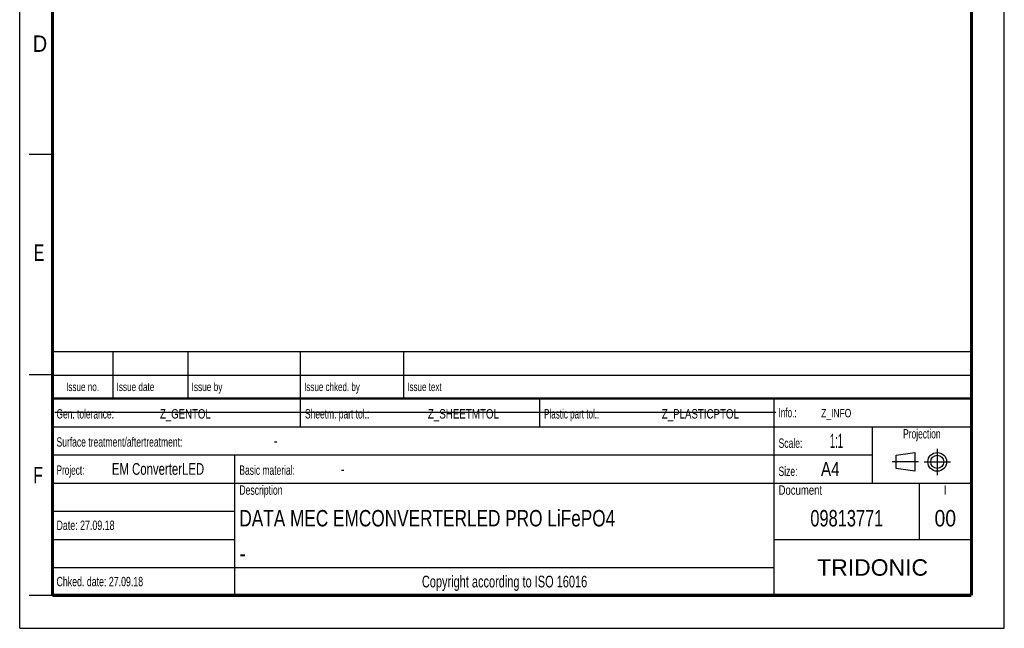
# Model space of a CAD drawing. Header units: millimetres. Extents: x 0 to 210, y 0 to 297.
# Tile 1 of 2: x 0 to 210, y 0 to 130. Entities that reach past the tile are written whole.
import ezdxf
from ezdxf.enums import TextEntityAlignment as Align

# ---------------------------------------------------------------- set-up
doc = ezdxf.new("R2010")
doc.units = ezdxf.units.MM
doc.header["$LTSCALE"] = 19.36
doc.linetypes.add('CENTER', pattern=[0.6, 0.375, -0.075, 0.075, -0.075])
doc.layers.get('0').update_dxf_attribs({"linetype": 'CONTINUOUS'})
doc.layers.add('DEFAULT_1', color=7, linetype='CENTER')
doc.layers.add('Z_NOTICE', color=7, linetype='CONTINUOUS')
doc.styles.get("Standard").update_dxf_attribs({"font": 'txt', "width": 0.7})
doc.styles.add('TEXTSTYLE_2', font='txt', dxfattribs={"width": 0.75})
doc.styles.add('TEXTSTYLE_5', font='arial.ttf')

# ---------------------------------------------------------------- blocks, each defined once
blk = doc.blocks.new('PROJEKTIONSMETHODE_BL0', base_point=(192.31, 35.47))
at = {"color": 2, "linetype": 'CONTINUOUS'}
for p, q in [((186.91, 36.87), (190.91, 37.47)), ((186.91, 34.07), (186.91, 36.87)), ((190.91, 37.47), (190.91, 33.47)), ((190.91, 33.47), (186.91, 34.07))]:
    blk.add_line(p, q, dxfattribs=at)
for radius in [2, 1.4]:
    blk.add_circle((195.71, 35.47), radius, dxfattribs=at)
at = {"layer": 'DEFAULT_1', "color": 2, "linetype": 'CENTER'}
for p, q in [((195.71, 38.27), (195.71, 32.67)), ((191.71, 35.47), (186.11, 35.47)), ((192.91, 35.47), (198.5, 35.47))]:
    blk.add_line(p, q, dxfattribs=at)

msp = doc.modelspace()

# ---------------------------------------------------------------- linework, layer by layer
at = {"color": 2, "linetype": 'CONTINUOUS'}
for p, q in [((0, 0), (0, 297)), ((210, 0), (210, 297)), ((7, 101), (2, 101)), ((6.9136, 48.9602), (6.9136, 58.9602)), ((6.9136, 58.9602), (202.9136, 58.9602)), ((19.9136, 48.9602), (19.9136, 58.9602)), ((35.9136, 48.9602), (35.9136, 58.9602)), ((59.9136, 48.9602), (59.9136, 58.9602)), ((81.9136, 48.9602), (81.9136, 58.9602)), ((202.9136, 48.9602), (202.9136, 58.9602)), ((7, 54), (2, 54)), ((6.9136, 53.9602), (202.9136, 53.9602)), ((6.9135, 6.9601), (6.9135, 48.9601)), ((6.9135, 48.9601), (202.9135, 48.9601)), ((6.9136, 48.9602), (202.9136, 48.9602)), ((59.9135, 42.9601), (59.9135, 48.9601)), ((110.9135, 42.9601), (110.9135, 48.9601)), ((160.9135, 6.9601), (160.9135, 48.9601)), ((202.9135, 6.9601), (202.9135, 48.9601)), ((6.9135, 42.9601), (202.9135, 42.9601)), ((181.9135, 30.9601), (181.9135, 42.9601)), ((6.9135, 36.9601), (181.9135, 36.9601)), ((45.9135, 6.9601), (45.9135, 36.9601)), ((6.9135, 30.9601), (202.9135, 30.9601)), ((191.9135, 18.9601), (191.9135, 30.9601)), ((6.9135, 24.9601), (45.9135, 24.9601)), ((6.9135, 18.9601), (45.9135, 18.9601)), ((160.9135, 18.9601), (202.9135, 18.9601)), ((6.9135, 12.9601), (160.9135, 12.9601)), ((7, 7), (2, 7)), ((6.9135, 6.9601), (202.9135, 6.9601)), ((0, 0), (210, 0))]:
    msp.add_line(p, q, dxfattribs=at)
at = {"color": 7, "linetype": 'CONTINUOUS'}
msp.add_line((7.4681, 46.0424), (161.2681, 46.0424), dxfattribs=at)
for points, const_width in [([(7, 7), (7, 290)], 0.7), ([(203, 7), (203, 290)], 0.7), ([(7, 49), (203, 49)], 0.5), ([(7, 7), (203, 7)], 0.7)]:
    msp.add_lwpolyline(points, dxfattribs=dict(at, const_width=const_width))

# ---------------------------------------------------------------- block references
at = {"color": 2, "linetype": 'CONTINUOUS'}
msp.add_blockref('PROJEKTIONSMETHODE_BL0', (192.3051, 35.4697), dxfattribs=at)

# ---------------------------------------------------------------- texts
at = {"color": 2, "linetype": 'CONTINUOUS', "style": 'TEXTSTYLE_2'}
for s, width, p in [('D', 0.904762, (2.8073, 122.8572)), ('E', 0.714286, (3.0025, 78.3025)), ('F', 0.714286, (2.9222, 30.897))]:
    msp.add_text(s, height=3.5, dxfattribs=dict(at, width=width)).set_placement(p)
at = {"layer": 'Z_NOTICE', "color": 2, "linetype": 'CONTINUOUS', "style": 'TEXTSTYLE_2'}
for s, height, width, p in [('Issue date ', 1.8, 0.725108, (20.6636, 50.5602)), ('Issue by ', 1.8, 0.732804, (36.6636, 50.5602)), ('Issue chked. by', 1.8, 0.711111, (60.6636, 50.5602)), ('Issue text ', 1.8, 0.712121, (82.6636, 50.5602)), ('Gen. tolerance:', 2, 0.669841, (7.851, 44.7101)), ('Z_GENTOL', 2, 0.767857, (29.9106, 44.7101)), ('Sheetm. part tol.:', 2, 0.67328, (60.851, 44.7101)), ('Z_SHEETMTOL', 2, 0.779221, (87.0534, 44.7101)), ('Plastic part tol.:', 2, 0.642857, (111.851, 44.7101)), ('Z_PLASTICPTOL', 2, 0.772894, (136.9582, 44.7101)), ('Info.: ', 2, 0.64966, (161.851, 44.9601)), ('Surface treatment/aftertreatment: ', 2, 0.681373, (7.851, 38.7101)), ('Scale:  ', 2, 0.684524, (161.851, 38.4601)), ('1:1', 3, 0.5, (172.8034, 38.4601)), ('-', 2.5, 0.714286, (54.1844, 38.7101)), ('Project: ', 2, 0.656085, (7.851, 32.7101)), ('EM ConverterLED', 2.5, 0.725397, (19.6606, 32.7101)), ('Basic material: ', 2, 0.675595, (46.851, 32.7101)), ('-', 2.5, 0.714286, (68.4701, 32.7101)), ('Size: ', 2, 0.678571, (161.851, 32.4601)), (' A4', 3, 0.809524, (169.9939, 32.4601)), ('Description', 2, 0.688312, (46.851, 28.4601)), ('Document', 2, 0.761905, (161.851, 28.4601)), ('Date: 27.09.18', 2, 0.705782, (7.851, 20.9601)), ('Chked. date: 27.09.18', 2, 0.701814, (7.851, 8.9601))]:
    msp.add_text(s, height=height, dxfattribs=dict(at, width=width)).set_placement(p)
for s, height, width, p in [('Issue no.', 1.8, 0.719577, (13.4136, 50.5602)), ('Projection', 2, 0.671429, (192.4135, 40.4601)), ('I', 2, 0.833333, (197.4135, 28.4601)), ('Copyright according to ISO 16016', 2.5, 0.700149, (103.4135, 8.7101))]:
    msp.add_text(s, height=height, dxfattribs=dict(at, width=width)).set_placement(p, align=Align.CENTER)
at = {"layer": 'Z_NOTICE', "color": 2, "linetype": 'CONTINUOUS', "width": 0.75}
msp.add_text('Z_INFO', height=1.8, dxfattribs=at).set_placement((170.9463, 44.9601))
at = {"layer": 'Z_NOTICE', "color": 7, "linetype": 'CONTINUOUS', "style": 'TEXTSTYLE_2'}
for s, width, p in [('DATA MEC EMCONVERTERLED PRO LiFePO4', 0.784354, (46.851, 21.7101)), ('-', 0.904762, (46.851, 14.2101))]:
    msp.add_text(s, height=3.5, dxfattribs=dict(at, width=width)).set_placement(p)
for s, width, p in [('09813771', 0.747024, (176.4135, 21.7101)), ('00', 0.880952, (197.4135, 21.7101))]:
    msp.add_text(s, height=3.5, dxfattribs=dict(at, width=width)).set_placement(p, align=Align.CENTER)
at = {"layer": 'Z_NOTICE', "color": 2, "linetype": 'CONTINUOUS', "style": 'TEXTSTYLE_5'}
msp.add_text('TRIDONIC', height=3.5, dxfattribs=at).set_placement((181.9135, 11.2101), align=Align.CENTER)

doc.saveas('drawing.dxf')
